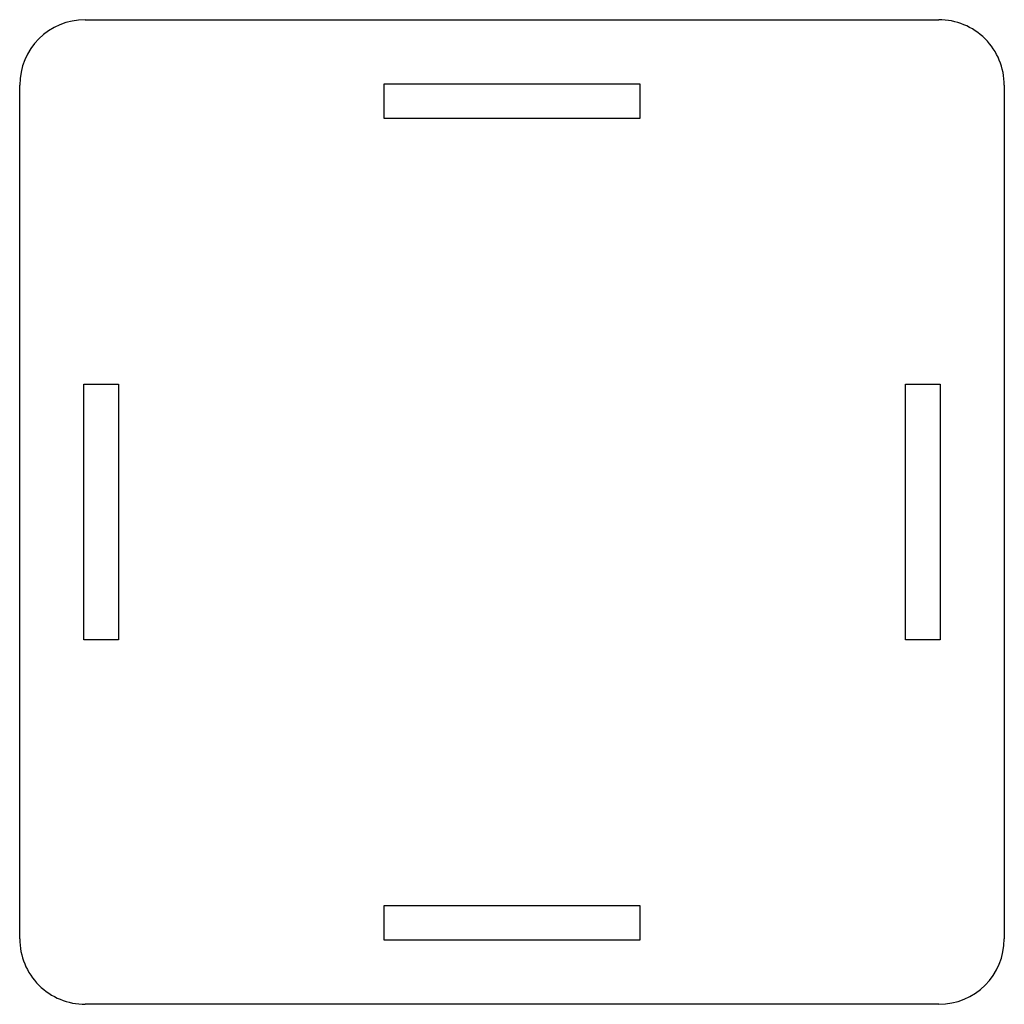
# Model space of a CAD drawing. Extents: x -45.1 to 45.1, y -45.1 to 45.1.
import ezdxf

# ---------------------------------------------------------------- set-up
doc = ezdxf.new("R2010")
doc.units = 0
doc.layers.add('Shape2DView008', color=7, linetype='CONTINUOUS')

msp = doc.modelspace()

# ---------------------------------------------------------------- linework, layer by layer
at = {"layer": 'Shape2DView008'}
for p, q in [((-39.0558, 45.0559), (39.0558, 45.0559)), ((-45.0558, -39.0558), (-45.0558, 39.0559)), ((-11.7117, 36), (-11.7117, 39.2)), ((-11.7117, 39.2), (11.7117, 39.2)), ((11.7117, 39.2), (11.7117, 36)), ((45.0558, 39.0559), (45.0558, -39.0558)), ((11.7117, 36), (-11.7117, 36)), ((-39.2, 11.7117), (-36, 11.7117)), ((-39.2, -11.7117), (-39.2, 11.7117)), ((-36, 11.7117), (-36, -11.7117)), ((36, 11.7117), (39.2, 11.7117)), ((36, -11.7117), (36, 11.7117)), ((39.2, 11.7117), (39.2, -11.7117)), ((-36, -11.7117), (-39.2, -11.7117)), ((39.2, -11.7117), (36, -11.7117)), ((-11.7117, -36), (11.7117, -36)), ((-11.7117, -39.2), (-11.7117, -36)), ((11.7117, -36), (11.7117, -39.2)), ((11.7117, -39.2), (-11.7117, -39.2)), ((39.0558, -45.0558), (-39.0558, -45.0558))]:
    msp.add_line(p, q, dxfattribs=at)
for centre, start_param, end_param in [((-39.0558, 39.0559), 1.63236, 3.20315), ((39.0558, 39.0559), 0.0615589, 1.63236), ((-39.0558, -39.0558), 3.20315, 4.77395), ((39.0558, -39.0558), 4.77395, 0.0615589)]:
    msp.add_ellipse(centre, major_axis=(5.9886, -0.3691), ratio=1, start_param=start_param, end_param=end_param, dxfattribs=at)

doc.saveas('drawing.dxf')
